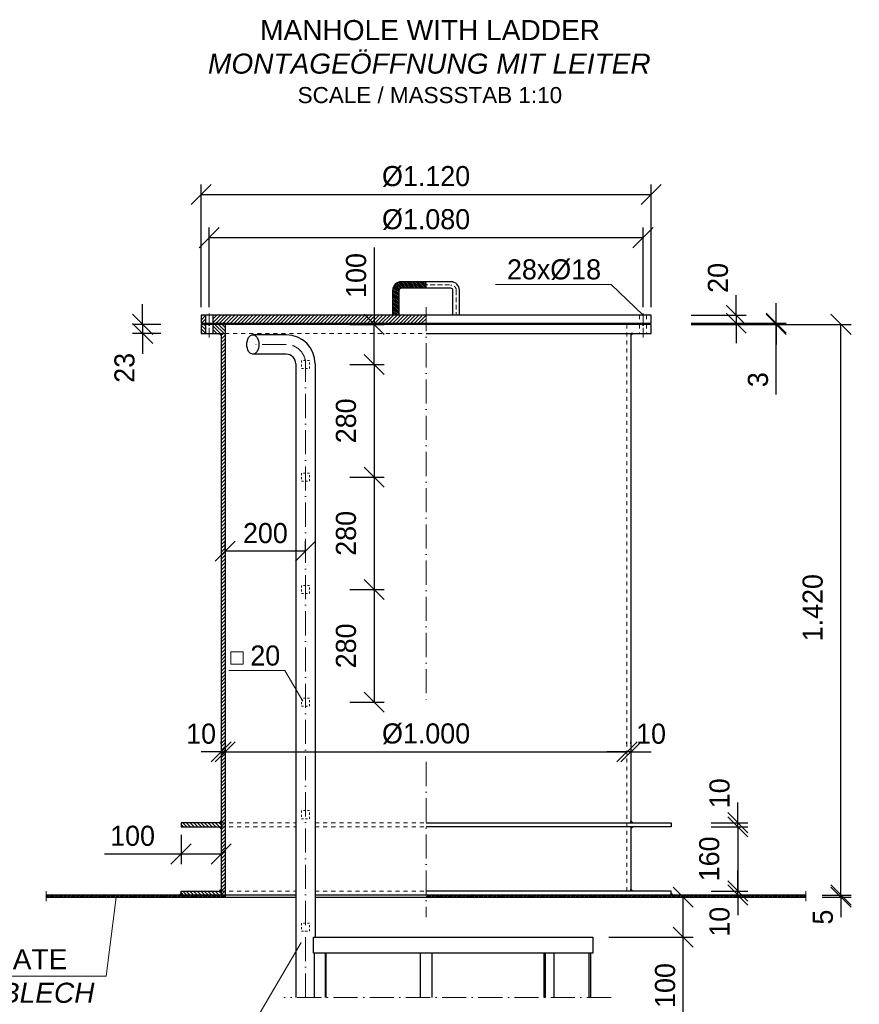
# Model space of a CAD drawing. Header units: millimetres. Extents: x -3395 to 5934498, y -177084 to 63013.
# Tile 7 of 256: x 80386 to 82476, y -174477 to -172027. Entities that reach past the tile are written whole.
import ezdxf

# ---------------------------------------------------------------- set-up
doc = ezdxf.new("R2010")
doc.units = ezdxf.units.MM
doc.linetypes.add('ACAD_ISO10W100', pattern=[18, 12, -3, 0, -3])
doc.linetypes.add('JIS_02_1.0', pattern=[2, 1, -1])
doc.layers.add('Bemaßung', color=7, linetype='Continuous', lineweight=9)
doc.layers.add('Beschriftung', color=7, linetype='Continuous', lineweight=9)
doc.styles.add('LBB3.5M1000', font='isocp.shx', dxfattribs={"height": 3.5})
doc.dimstyles.new('DIN', dxfattribs={"dimtxt": 2.5, "dimasz": 2.5, "dimexe": 1.25, "dimexo": 0.625, "dimtad": 1, "dimtih": 1, "dimdec": 4, "dimdsep": 46, "dimlunit": 6, "dimtxsty": 'Standard', "dimcen": 2.5, "dimadec": 0, "dimazin": 0, "dimtfac": 1, "dimtdec": 4, "dimtmove": 0, "dimatfit": 3, "dimfxl": 0, "dimtvp": 1, "dimtolj": 1, "dimtzin": 0, "dimarcsym": 0})

# ---------------------------------------------------------------- blocks, each defined once
blk = doc.blocks.new('_Oblique')
at = {"color": 0, "linetype": 'ByBlock', "lineweight": -2}
blk.add_line((-0.5, -0.5), (0.5, 0.5), dxfattribs=at)
blk = doc.blocks.new('*D493')
at = {"layer": 'Bemaßung', "color": 0, "lineweight": -2, "transparency": 16777216}
for p, q in [((80897.6, -173829.4), (80897.6, -173824.4)), ((81897.6, -173829.4), (81897.6, -173824.4)), ((80897.6, -173849.4), (81897.6, -173849.4))]:
    blk.add_line(p, q, dxfattribs=at)
at = {"layer": 'DEFPOINTS', "color": 0, "transparency": 16777216}
for p in [(80897.6, -173849.4), (81897.6, -173849.4), (81897.6, -173849.4)]:
    blk.add_point(p, dxfattribs=at)
at = {"layer": 'Bemaßung', "color": 0, "lineweight": -2, "transparency": 16777216, "xscale": 50, "yscale": 50, "zscale": 50, "rotation": 180}
blk.add_blockref('_Oblique', (80897.6, -173849.4), dxfattribs=at)
at = {"layer": 'Bemaßung', "color": 0, "lineweight": -2, "transparency": 16777216, "xscale": 50, "yscale": 50, "zscale": 50}
blk.add_blockref('_Oblique', (81897.6, -173849.4), dxfattribs=at)
at = {"layer": 'Bemaßung', "color": 0, "transparency": 16777216, "insert": (81397.6, -173804.4), "char_height": 50, "attachment_point": 5}
blk.add_mtext('\\A1;%%C1.000', dxfattribs=at)
blk = doc.blocks.new('*D485')
at = {"layer": 'Bemaßung', "color": 0, "lineweight": -2, "transparency": 16777216}
for p, q in [((80887.6, -173829.4), (80887.6, -173824.4)), ((80897.6, -173829.4), (80897.6, -173824.4)), ((80887.6, -173849.4), (80837.6, -173849.4)), ((80887.6, -173849.4), (80897.6, -173849.4)), ((80897.6, -173849.4), (80947.6, -173849.4))]:
    blk.add_line(p, q, dxfattribs=at)
at = {"layer": 'DEFPOINTS', "color": 0, "transparency": 16777216}
for p in [(80887.6, -173849.4), (80897.6, -173849.4), (80897.6, -173849.4)]:
    blk.add_point(p, dxfattribs=at)
at = {"layer": 'Bemaßung', "color": 0, "lineweight": -2, "transparency": 16777216, "xscale": 50, "yscale": 50, "zscale": 50}
blk.add_blockref('_Oblique', (80887.6, -173849.4), dxfattribs=at)
at = {"layer": 'Bemaßung', "color": 0, "lineweight": -2, "transparency": 16777216, "xscale": 50, "yscale": 50, "zscale": 50, "rotation": 180}
blk.add_blockref('_Oblique', (80897.6, -173849.4), dxfattribs=at)
at = {"layer": 'Bemaßung', "color": 0, "transparency": 16777216, "insert": (80837.6, -173804.4), "char_height": 50, "attachment_point": 5}
blk.add_mtext('\\A1;10', dxfattribs=at)
blk = doc.blocks.new('*D486')
at = {"layer": 'Bemaßung', "color": 0, "lineweight": -2, "transparency": 16777216}
for p, q in [((80787.6, -174055.6), (80787.6, -174128.4)), ((80887.6, -174055.6), (80887.6, -174128.4)), ((80597, -174103.4), (80787.6, -174103.4)), ((80787.6, -174103.4), (80887.6, -174103.4))]:
    blk.add_line(p, q, dxfattribs=at)
at = {"layer": 'DEFPOINTS', "color": 0, "transparency": 16777216}
for p in [(80787.6, -174035.6), (80887.6, -174035.6), (80887.6, -174103.4)]:
    blk.add_point(p, dxfattribs=at)
at = {"layer": 'Bemaßung', "color": 0, "lineweight": -2, "transparency": 16777216, "xscale": 50, "yscale": 50, "zscale": 50, "rotation": 180}
blk.add_blockref('_Oblique', (80787.6, -174103.4), dxfattribs=at)
at = {"layer": 'Bemaßung', "color": 0, "lineweight": -2, "transparency": 16777216, "xscale": 50, "yscale": 50, "zscale": 50}
blk.add_blockref('_Oblique', (80887.6, -174103.4), dxfattribs=at)
at = {"layer": 'Bemaßung', "color": 0, "transparency": 16777216, "insert": (80667, -174058.4), "char_height": 50, "attachment_point": 5}
blk.add_mtext('\\A1;100', dxfattribs=at)
blk = doc.blocks.new('*D487')
at = {"layer": 'Bemaßung', "color": 0, "lineweight": -2, "transparency": 16777216}
for p, q in [((82173.3, -174195.6), (82173.3, -174145.6)), ((82107.6, -174195.6), (82198.3, -174195.6)), ((82173.3, -174205.6), (82173.3, -174195.6)), ((82107.6, -174205.6), (82198.3, -174205.6)), ((82173.3, -174205.6), (82173.3, -174255.6))]:
    blk.add_line(p, q, dxfattribs=at)
at = {"layer": 'DEFPOINTS', "color": 0, "transparency": 16777216}
for p in [(82007.6, -174195.6), (82173.3, -174195.6), (82007.6, -174205.6)]:
    blk.add_point(p, dxfattribs=at)
at = {"layer": 'Bemaßung', "color": 0, "lineweight": -2, "transparency": 16777216, "xscale": 50, "yscale": 50, "zscale": 50}
for p, rotation in [((82173.3, -174195.6), 270), ((82173.3, -174205.6), 90)]:
    blk.add_blockref('_Oblique', p, dxfattribs=dict(at, rotation=rotation))
at = {"layer": 'Bemaßung', "color": 0, "transparency": 16777216, "insert": (82128.3, -174272.1), "char_height": 50, "attachment_point": 5, "rotation": 90}
blk.add_mtext('\\A1;10', dxfattribs=at)
blk = doc.blocks.new('*D488')
at = {"layer": 'Bemaßung', "color": 0, "lineweight": -2, "transparency": 16777216}
for p, q in [((82107.6, -174035.6), (82198.3, -174035.6)), ((82173.3, -174035.6), (82173.3, -174195.6)), ((82107.6, -174195.6), (82198.3, -174195.6))]:
    blk.add_line(p, q, dxfattribs=at)
at = {"layer": 'DEFPOINTS', "color": 0, "transparency": 16777216}
for p in [(82007.6, -174035.6), (82007.6, -174195.6), (82173.3, -174195.6)]:
    blk.add_point(p, dxfattribs=at)
at = {"layer": 'Bemaßung', "color": 0, "lineweight": -2, "transparency": 16777216, "xscale": 50, "yscale": 50, "zscale": 50}
for p, rotation in [((82173.3, -174035.6), 90), ((82173.3, -174195.6), 270)]:
    blk.add_blockref('_Oblique', p, dxfattribs=dict(at, rotation=rotation))
at = {"layer": 'Bemaßung', "color": 0, "transparency": 16777216, "insert": (82102.6, -174115.6), "char_height": 50, "attachment_point": 5, "rotation": 90}
blk.add_mtext('\\A1;160', dxfattribs=at)
blk = doc.blocks.new('*D489')
at = {"layer": 'Bemaßung', "color": 0, "lineweight": -2, "transparency": 16777216}
for p, q in [((82173.3, -174025.6), (82173.3, -173975.6)), ((82107.6, -174025.6), (82198.3, -174025.6)), ((82173.3, -174035.6), (82173.3, -174025.6)), ((82107.6, -174035.6), (82198.3, -174035.6)), ((82173.3, -174035.6), (82173.3, -174085.6))]:
    blk.add_line(p, q, dxfattribs=at)
at = {"layer": 'DEFPOINTS', "color": 0, "transparency": 16777216}
for p in [(82007.6, -174025.6), (82173.3, -174025.6), (82007.6, -174035.6)]:
    blk.add_point(p, dxfattribs=at)
at = {"layer": 'Bemaßung', "color": 0, "lineweight": -2, "transparency": 16777216, "xscale": 50, "yscale": 50, "zscale": 50}
for p, rotation in [((82173.3, -174025.6), 270), ((82173.3, -174035.6), 90)]:
    blk.add_blockref('_Oblique', p, dxfattribs=dict(at, rotation=rotation))
at = {"layer": 'Bemaßung', "color": 0, "transparency": 16777216, "insert": (82128.3, -173952.4), "char_height": 50, "attachment_point": 5, "rotation": 90}
blk.add_mtext('\\A1;10', dxfattribs=at)
blk = doc.blocks.new('*D490')
at = {"layer": 'Bemaßung', "color": 0, "lineweight": -2, "transparency": 16777216}
for p, q in [((82430.3, -174205.6), (82430.3, -174155.6)), ((82383.2, -174205.6), (82455.3, -174205.6)), ((82383.2, -174210.6), (82455.3, -174210.6)), ((82430.3, -174210.6), (82430.3, -174205.6)), ((82430.3, -174210.6), (82430.3, -174260.6))]:
    blk.add_line(p, q, dxfattribs=at)
at = {"layer": 'DEFPOINTS', "color": 0, "transparency": 16777216}
for p in [(82343.2, -174205.6), (82343.2, -174210.6), (82430.3, -174205.6)]:
    blk.add_point(p, dxfattribs=at)
at = {"layer": 'Bemaßung', "color": 0, "lineweight": -2, "transparency": 16777216, "xscale": 50, "yscale": 50, "zscale": 50}
for p, rotation in [((82430.3, -174205.6), 270), ((82430.3, -174210.6), 90)]:
    blk.add_blockref('_Oblique', p, dxfattribs=dict(at, rotation=rotation))
at = {"layer": 'Bemaßung', "color": 0, "transparency": 16777216, "insert": (82385.3, -174260.6), "char_height": 50, "attachment_point": 5, "rotation": 90}
blk.add_mtext('\\A1;5', dxfattribs=at)
blk = doc.blocks.new('*D491')
at = {"layer": 'Bemaßung', "color": 0, "lineweight": -2, "transparency": 16777216}
for p, q in [((82057.6, -172785.6), (82455.3, -172785.6)), ((82430.3, -174205.6), (82430.3, -172785.6)), ((82443.2, -174205.6), (82455.3, -174205.6))]:
    blk.add_line(p, q, dxfattribs=at)
at = {"layer": 'DEFPOINTS', "color": 0, "transparency": 16777216}
for p in [(81957.6, -172785.6), (82430.3, -172785.6), (82343.2, -174205.6)]:
    blk.add_point(p, dxfattribs=at)
at = {"layer": 'Bemaßung', "color": 0, "lineweight": -2, "transparency": 16777216, "xscale": 50, "yscale": 50, "zscale": 50}
for p, rotation in [((82430.3, -172785.6), 90), ((82430.3, -174205.6), 270)]:
    blk.add_blockref('_Oblique', p, dxfattribs=dict(at, rotation=rotation))
at = {"layer": 'Bemaßung', "color": 0, "transparency": 16777216, "insert": (82360.1, -173490.6), "char_height": 50, "attachment_point": 5, "rotation": 90}
blk.add_mtext('\\A1;1.420', dxfattribs=at)
blk = doc.blocks.new('*D492')
at = {"layer": 'Bemaßung', "color": 0, "lineweight": -2, "transparency": 16777216}
for p, q in [((82169.3, -172762.6), (82169.3, -172712.6)), ((82057.6, -172762.6), (82194.3, -172762.6)), ((82169.3, -172762.6), (82169.3, -172782.6)), ((82057.6, -172782.6), (82194.3, -172782.6)), ((82169.3, -172782.6), (82169.3, -172832.6))]:
    blk.add_line(p, q, dxfattribs=at)
at = {"layer": 'DEFPOINTS', "color": 0, "transparency": 16777216}
for p in [(81957.6, -172762.6), (81957.6, -172782.6), (82169.3, -172782.6)]:
    blk.add_point(p, dxfattribs=at)
at = {"layer": 'Bemaßung', "color": 0, "lineweight": -2, "transparency": 16777216, "xscale": 50, "yscale": 50, "zscale": 50}
for p, rotation in [((82169.3, -172762.6), 270), ((82169.3, -172782.6), 90)]:
    blk.add_blockref('_Oblique', p, dxfattribs=dict(at, rotation=rotation))
at = {"layer": 'Bemaßung', "color": 0, "transparency": 16777216, "insert": (82124.3, -172670), "char_height": 50, "attachment_point": 5, "rotation": 90}
blk.add_mtext('\\A1;20', dxfattribs=at)
blk = doc.blocks.new('*D484')
at = {"layer": 'Bemaßung', "color": 0, "lineweight": -2, "transparency": 16777216}
for p, q in [((80692.1, -172785.6), (80692.1, -172735.6)), ((80737.6, -172785.6), (80667.1, -172785.6)), ((80692.1, -172785.6), (80692.1, -172808.6)), ((80737.6, -172808.6), (80667.1, -172808.6)), ((80692.1, -172808.6), (80692.1, -172858.6))]:
    blk.add_line(p, q, dxfattribs=at)
at = {"layer": 'DEFPOINTS', "color": 0, "transparency": 16777216}
for p in [(80837.6, -172785.6), (80692.1, -172808.6), (80837.6, -172808.6)]:
    blk.add_point(p, dxfattribs=at)
at = {"layer": 'Bemaßung', "color": 0, "lineweight": -2, "transparency": 16777216, "xscale": 50, "yscale": 50, "zscale": 50}
for p, rotation in [((80692.1, -172785.6), 270), ((80692.1, -172808.6), 90)]:
    blk.add_blockref('_Oblique', p, dxfattribs=dict(at, rotation=rotation))
at = {"layer": 'Bemaßung', "color": 0, "transparency": 16777216, "insert": (80647.1, -172893.8), "char_height": 50, "attachment_point": 5, "rotation": 90}
blk.add_mtext('\\A1;23', dxfattribs=at)
blk = doc.blocks.new('*D494')
at = {"layer": 'Bemaßung', "color": 0, "lineweight": -2, "transparency": 16777216}
for p, q in [((80857.6, -172742.6), (80857.6, -172544.8)), ((81937.6, -172742.6), (81937.6, -172544.8)), ((80857.6, -172569.8), (81937.6, -172569.8))]:
    blk.add_line(p, q, dxfattribs=at)
at = {"layer": 'DEFPOINTS', "color": 0, "transparency": 16777216}
for p in [(81937.6, -172569.8), (80857.6, -172762.6), (81937.6, -172762.6)]:
    blk.add_point(p, dxfattribs=at)
at = {"layer": 'Bemaßung', "color": 0, "lineweight": -2, "transparency": 16777216, "xscale": 50, "yscale": 50, "zscale": 50, "rotation": 180}
blk.add_blockref('_Oblique', (80857.6, -172569.8), dxfattribs=at)
at = {"layer": 'Bemaßung', "color": 0, "lineweight": -2, "transparency": 16777216, "xscale": 50, "yscale": 50, "zscale": 50}
blk.add_blockref('_Oblique', (81937.6, -172569.8), dxfattribs=at)
at = {"layer": 'Bemaßung', "color": 0, "transparency": 16777216, "insert": (81397.6, -172524.8), "char_height": 50, "attachment_point": 5}
blk.add_mtext('\\A1;%%c1.080', dxfattribs=at)
blk = doc.blocks.new('*D495')
at = {"layer": 'Bemaßung', "color": 0, "lineweight": -2, "transparency": 16777216}
for p, q in [((80837.6, -172742.6), (80837.6, -172437.5)), ((81957.6, -172742.6), (81957.6, -172437.5)), ((80837.6, -172462.5), (81957.6, -172462.5))]:
    blk.add_line(p, q, dxfattribs=at)
at = {"layer": 'DEFPOINTS', "color": 0, "transparency": 16777216}
for p in [(81957.6, -172462.5), (80837.6, -172762.6), (81957.6, -172762.6)]:
    blk.add_point(p, dxfattribs=at)
at = {"layer": 'Bemaßung', "color": 0, "lineweight": -2, "transparency": 16777216, "xscale": 50, "yscale": 50, "zscale": 50, "rotation": 180}
blk.add_blockref('_Oblique', (80837.6, -172462.5), dxfattribs=at)
at = {"layer": 'Bemaßung', "color": 0, "lineweight": -2, "transparency": 16777216, "xscale": 50, "yscale": 50, "zscale": 50}
blk.add_blockref('_Oblique', (81957.6, -172462.5), dxfattribs=at)
at = {"layer": 'Bemaßung', "color": 0, "transparency": 16777216, "insert": (81397.6, -172417.5), "char_height": 50, "attachment_point": 5}
blk.add_mtext('\\A1;%%C1.120', dxfattribs=at)
blk = doc.blocks.new('*D496')
at = {"layer": 'Bemaßung', "color": 0, "lineweight": -2, "transparency": 16777216}
for p, q in [((81268.6, -172593.9), (81268.6, -172785.6)), ((81207.6, -172785.6), (81293.6, -172785.6)), ((81268.6, -172885.6), (81268.6, -172785.6)), ((81207.6, -172885.6), (81293.6, -172885.6))]:
    blk.add_line(p, q, dxfattribs=at)
at = {"layer": 'DEFPOINTS', "color": 0, "transparency": 16777216}
for p in [(81107.6, -172785.6), (81268.6, -172785.6), (81107.6, -172885.6)]:
    blk.add_point(p, dxfattribs=at)
at = {"layer": 'Bemaßung', "color": 0, "lineweight": -2, "transparency": 16777216, "xscale": 50, "yscale": 50, "zscale": 50}
for p, rotation in [((81268.6, -172785.6), 90), ((81268.6, -172885.6), 270)]:
    blk.add_blockref('_Oblique', p, dxfattribs=dict(at, rotation=rotation))
at = {"layer": 'Bemaßung', "color": 0, "transparency": 16777216, "insert": (81223.6, -172663.9), "char_height": 50, "attachment_point": 5, "rotation": 90}
blk.add_mtext('\\A1;100', dxfattribs=at)
blk = doc.blocks.new('*D497')
at = {"layer": 'Bemaßung', "color": 0, "lineweight": -2, "transparency": 16777216}
for p, q in [((81207.6, -172885.6), (81293.6, -172885.6)), ((81268.6, -172885.6), (81268.6, -173165.6)), ((81207.6, -173165.6), (81293.6, -173165.6))]:
    blk.add_line(p, q, dxfattribs=at)
at = {"layer": 'DEFPOINTS', "color": 0, "transparency": 16777216}
for p in [(81107.6, -172885.6), (81107.6, -173165.6), (81268.6, -173165.6)]:
    blk.add_point(p, dxfattribs=at)
at = {"layer": 'Bemaßung', "color": 0, "lineweight": -2, "transparency": 16777216, "xscale": 50, "yscale": 50, "zscale": 50}
for p, rotation in [((81268.6, -172885.6), 90), ((81268.6, -173165.6), 270)]:
    blk.add_blockref('_Oblique', p, dxfattribs=dict(at, rotation=rotation))
at = {"layer": 'Bemaßung', "color": 0, "transparency": 16777216, "insert": (81198.4, -173025.6), "char_height": 50, "attachment_point": 5, "rotation": 90}
blk.add_mtext('\\A1;280', dxfattribs=at)
blk = doc.blocks.new('*D498')
at = {"layer": 'Bemaßung', "color": 0, "lineweight": -2, "transparency": 16777216}
for p, q in [((81207.6, -173165.6), (81293.6, -173165.6)), ((81268.6, -173165.6), (81268.6, -173445.6)), ((81207.6, -173445.6), (81293.6, -173445.6))]:
    blk.add_line(p, q, dxfattribs=at)
at = {"layer": 'DEFPOINTS', "color": 0, "transparency": 16777216}
for p in [(81107.6, -173165.6), (81107.6, -173445.6), (81268.6, -173445.6)]:
    blk.add_point(p, dxfattribs=at)
at = {"layer": 'Bemaßung', "color": 0, "lineweight": -2, "transparency": 16777216, "xscale": 50, "yscale": 50, "zscale": 50}
for p, rotation in [((81268.6, -173165.6), 90), ((81268.6, -173445.6), 270)]:
    blk.add_blockref('_Oblique', p, dxfattribs=dict(at, rotation=rotation))
at = {"layer": 'Bemaßung', "color": 0, "transparency": 16777216, "insert": (81198.4, -173305.6), "char_height": 50, "attachment_point": 5, "rotation": 90}
blk.add_mtext('\\A1;280', dxfattribs=at)
blk = doc.blocks.new('*D499')
at = {"layer": 'Bemaßung', "color": 0, "lineweight": -2, "transparency": 16777216}
for p, q in [((81207.6, -173445.6), (81293.6, -173445.6)), ((81268.6, -173445.6), (81268.6, -173725.6)), ((81207.6, -173725.6), (81293.6, -173725.6))]:
    blk.add_line(p, q, dxfattribs=at)
at = {"layer": 'DEFPOINTS', "color": 0, "transparency": 16777216}
for p in [(81107.6, -173445.6), (81107.6, -173725.6), (81268.6, -173725.6)]:
    blk.add_point(p, dxfattribs=at)
at = {"layer": 'Bemaßung', "color": 0, "lineweight": -2, "transparency": 16777216, "xscale": 50, "yscale": 50, "zscale": 50}
for p, rotation in [((81268.6, -173445.6), 90), ((81268.6, -173725.6), 270)]:
    blk.add_blockref('_Oblique', p, dxfattribs=dict(at, rotation=rotation))
at = {"layer": 'Bemaßung', "color": 0, "transparency": 16777216, "insert": (81198.4, -173585.6), "char_height": 50, "attachment_point": 5, "rotation": 90}
blk.add_mtext('\\A1;280', dxfattribs=at)
blk = doc.blocks.new('*D500')
at = {"layer": 'Bemaßung', "color": 0, "lineweight": -2, "transparency": 16777216}
for p, q in [((80897.6, -173350.2), (80897.6, -173325.2)), ((81097.6, -173350.2), (81097.6, -173325.2)), ((81097.6, -173350.2), (80897.6, -173350.2))]:
    blk.add_line(p, q, dxfattribs=at)
at = {"layer": 'DEFPOINTS', "color": 0, "transparency": 16777216}
for p in [(80897.6, -173350.2), (80897.6, -173350.2), (81097.6, -173350.2)]:
    blk.add_point(p, dxfattribs=at)
at = {"layer": 'Bemaßung', "color": 0, "lineweight": -2, "transparency": 16777216, "xscale": 50, "yscale": 50, "zscale": 50, "rotation": 180}
blk.add_blockref('_Oblique', (80897.6, -173350.2), dxfattribs=at)
at = {"layer": 'Bemaßung', "color": 0, "lineweight": -2, "transparency": 16777216, "xscale": 50, "yscale": 50, "zscale": 50}
blk.add_blockref('_Oblique', (81097.6, -173350.2), dxfattribs=at)
at = {"layer": 'Bemaßung', "color": 0, "transparency": 16777216, "insert": (80997.6, -173305.2), "char_height": 50, "attachment_point": 5}
blk.add_mtext('\\A1;200', dxfattribs=at)
blk = doc.blocks.new('*D546')
at = {"layer": 'Bemaßung', "color": 0, "lineweight": -2, "transparency": 16777216}
for p, q in [((81852.9, -174210.6), (82062.7, -174210.6)), ((82037.7, -174310.6), (82037.7, -174210.6)), ((81852.9, -174310.6), (82062.7, -174310.6)), ((82037.7, -174500.7), (82037.7, -174310.6))]:
    blk.add_line(p, q, dxfattribs=at)
at = {"layer": 'DEFPOINTS', "color": 0, "transparency": 16777216}
for p in [(81812.9, -174210.6), (82037.7, -174210.6), (81812.9, -174310.6)]:
    blk.add_point(p, dxfattribs=at)
at = {"layer": 'Bemaßung', "color": 0, "lineweight": -2, "transparency": 16777216, "xscale": 50, "yscale": 50, "zscale": 50}
for p, rotation in [((82037.7, -174210.6), 90), ((82037.7, -174310.6), 270)]:
    blk.add_blockref('_Oblique', p, dxfattribs=dict(at, rotation=rotation))
at = {"layer": 'Bemaßung', "color": 0, "transparency": 16777216, "insert": (81992.7, -174430.7), "char_height": 50, "attachment_point": 5, "rotation": 90}
blk.add_mtext('\\A1;100', dxfattribs=at)
blk = doc.blocks.new('*D553')
at = {"layer": 'Bemaßung', "color": 0, "lineweight": -2, "transparency": 16777216}
for p, q in [((82269, -172782.6), (82269, -172732.6)), ((82057.6, -172782.6), (82294, -172782.6)), ((82057.6, -172785.6), (82294, -172785.6)), ((82269, -172785.6), (82269, -172782.6)), ((82269, -172785.6), (82269, -172782.6)), ((82269, -172785.6), (82269, -172835.6)), ((82269, -172959.9), (82269, -172785.6))]:
    blk.add_line(p, q, dxfattribs=at)
at = {"layer": 'DEFPOINTS', "color": 0, "transparency": 16777216}
for p in [(81957.6, -172782.6), (81957.6, -172785.6), (82269, -172782.6)]:
    blk.add_point(p, dxfattribs=at)
at = {"layer": 'Bemaßung', "color": 0, "lineweight": -2, "transparency": 16777216, "xscale": 50, "yscale": 50, "zscale": 50}
for p, rotation in [((82269, -172782.6), 270), ((82269, -172785.6), 90)]:
    blk.add_blockref('_Oblique', p, dxfattribs=dict(at, rotation=rotation))
at = {"layer": 'Bemaßung', "color": 0, "transparency": 16777216, "insert": (82224, -172923.2), "char_height": 50, "attachment_point": 5, "rotation": 90}
blk.add_mtext('\\A1;3', dxfattribs=at)
blk = doc.blocks.new('*D556')
at = {"layer": 'Bemaßung', "color": 0, "lineweight": -2, "transparency": 16777216}
for p, q in [((81897.6, -173829.4), (81897.6, -173824.4)), ((81907.6, -173829.4), (81907.6, -173824.4)), ((81897.6, -173849.4), (81847.6, -173849.4)), ((81907.6, -173849.4), (81897.6, -173849.4)), ((81907.6, -173849.4), (81957.6, -173849.4))]:
    blk.add_line(p, q, dxfattribs=at)
at = {"layer": 'DEFPOINTS', "color": 0, "transparency": 16777216}
for p in [(81897.6, -173849.4), (81897.6, -173849.4), (81907.6, -173849.4)]:
    blk.add_point(p, dxfattribs=at)
at = {"layer": 'Bemaßung', "color": 0, "lineweight": -2, "transparency": 16777216, "xscale": 50, "yscale": 50, "zscale": 50}
blk.add_blockref('_Oblique', (81897.6, -173849.4), dxfattribs=at)
at = {"layer": 'Bemaßung', "color": 0, "lineweight": -2, "transparency": 16777216, "xscale": 50, "yscale": 50, "zscale": 50, "rotation": 180}
blk.add_blockref('_Oblique', (81907.6, -173849.4), dxfattribs=at)
at = {"layer": 'Bemaßung', "color": 0, "transparency": 16777216, "insert": (81957.6, -173804.4), "char_height": 50, "attachment_point": 5}
blk.add_mtext('\\A1;10', dxfattribs=at)

msp = doc.modelspace()

# ---------------------------------------------------------------- hatches: boundary and pattern name
at = {"lineweight": 5}
h = msp.add_hatch(dxfattribs=at)
h.set_pattern_fill('ANSI31', color=0, angle=90)
h.set_pattern_definition([(135, (0, -10), (-2.24506403, -2.24506403), [])])
h.paths.add_polyline_path([(81330.58274, -172700.60527, -0.4142135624), (81335.58274, -172695.60527), (81397.58274, -172695.60527), (81397.58274, -172687.60527), (81335.58274, -172687.60527, 0.4142135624), (81322.58274, -172700.60527), (81322.58274, -172762.60527), (81330.58274, -172762.60527)], flags=17)
h.paths.add_polyline_path([(81322.58274, -172700.60527, -0.4142135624), (81335.58274, -172687.60527), (81397.58274, -172687.60527), (81397.58274, -172679.60527), (81335.58274, -172679.60527, 0.4142135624), (81314.58274, -172700.60527), (81314.58274, -172762.60527), (81322.58274, -172762.60527)])
h = msp.add_hatch(color=256)
h.dxf.hatch_style = 1
h.paths.add_polyline_path([(80882.58274, -172808.60527), (80887.58274, -172808.60527), (80887.58274, -172813.60527)])
h = msp.add_hatch()
h.set_pattern_fill('ANSI31', color=256, scale=2)
h.set_pattern_definition([(45, (2253.8034, 0), (-4.49012806, 4.49012806), [])])
h.paths.add_polyline_path([(80897.58274, -172808.60527), (80887.58274, -172808.60527), (80887.58274, -174025.60527), (80897.58274, -174025.60527)])
h.paths.add_polyline_path([(80897.58274, -174035.60527), (80887.58274, -174035.60527), (80887.58274, -174195.60527), (80897.58274, -174195.60527)])
h.paths.add_polyline_path([(80897.58274, -174195.60527), (80887.58274, -174195.60527), (80887.58274, -174205.60527), (80897.58274, -174205.60527)])
h.paths.add_polyline_path([(80897.58274, -174025.60527), (80887.58274, -174025.60527), (80887.58274, -174035.60527), (80897.58274, -174035.60527)])
h = msp.add_hatch(color=256)
h.dxf.hatch_style = 1
h.paths.add_polyline_path([(81912.58274, -172808.60527), (81907.58274, -172808.60527), (81907.58274, -172813.60527)])
h = msp.add_hatch()
h.set_pattern_fill('ANSI31', color=0, scale=2, angle=90)
h.set_pattern_definition([(135, (2253.8034, 0), (-4.49012806, -4.49012806), [])])
h.paths.add_polyline_path([(80887.58274, -174025.60527), (80787.58274, -174025.60527), (80787.58274, -174035.60527), (80887.58274, -174035.60527)])
h.paths.add_polyline_path([(80887.58274, -174195.60527), (80787.58274, -174195.60527), (80787.58274, -174205.60527), (80887.58274, -174205.60527)])
h = msp.add_hatch(color=256)
h.dxf.hatch_style = 1
h.paths.add_polyline_path([(80882.58274, -174025.60527), (80887.58274, -174025.60527), (80887.58274, -174020.60527)])
h = msp.add_hatch(color=256)
h.dxf.hatch_style = 1
h.paths.add_polyline_path([(81912.58274, -174025.60527), (81907.58274, -174025.60527), (81907.58274, -174020.60527)])
h = msp.add_hatch(color=256)
h.dxf.hatch_style = 1
h.paths.add_polyline_path([(80882.58274, -174035.60527), (80887.58274, -174035.60527), (80887.58274, -174040.60527)])
h = msp.add_hatch(color=256)
h.dxf.hatch_style = 1
h.paths.add_polyline_path([(81912.58274, -174035.60527), (81907.58274, -174035.60527), (81907.58274, -174040.60527)])
h = msp.add_hatch(color=256)
h.dxf.hatch_style = 1
h.paths.add_polyline_path([(80882.58274, -174195.60527), (80887.58274, -174195.60527), (80887.58274, -174190.60527)])
h = msp.add_hatch(color=256)
h.dxf.hatch_style = 1
h.paths.add_polyline_path([(81912.58274, -174195.60527), (81907.58274, -174195.60527), (81907.58274, -174190.60527)])
h = msp.add_hatch()
h.set_pattern_fill('ANSI31', color=256)
h.set_pattern_definition([(45, (406.9776, -4589.0952), (-2.24506403, 2.24506403), [])])
h.paths.add_polyline_path([(81528.48274, -174205.60527), (81397.58274, -174205.60527), (81397.58274, -174210.60527), (81528.48274, -174210.60527)])
h.paths.add_polyline_path([(82343.17395, -174205.60527), (81528.48274, -174205.60527), (81528.48274, -174210.60527), (82343.17395, -174210.60527)])
h.paths.add_polyline_path([(80897.58274, -174210.60527), (80897.58274, -174205.60527), (80451.99152, -174205.60527), (80451.99152, -174210.60527)])
h = msp.add_hatch(color=256)
h.dxf.hatch_style = 1
h.paths.add_polyline_path([(80782.58274, -174205.60527), (80787.58274, -174205.60527), (80787.58274, -174200.60527)])
h = msp.add_hatch(color=256)
h.dxf.hatch_style = 1
h.paths.add_polyline_path([(82012.58274, -174205.60527), (82007.58274, -174205.60527), (82007.58274, -174200.60527)])
at = {"layer": 'Bemaßung'}
h = msp.add_hatch(dxfattribs=at)
h.set_pattern_fill('ANSI31', color=0, scale=2)
h.set_pattern_definition([(45, (0, -10), (-4.49012806, 4.49012806), [])])
h.paths.add_polyline_path([(80848.58274, -172762.60527), (80837.58274, -172762.60527), (80837.58274, -172782.60527), (80848.58274, -172782.60527)])
h.paths.add_polyline_path([(81397.58274, -172762.60527), (80866.58274, -172762.60527), (80866.58274, -172782.60527), (81397.58274, -172782.60527)])
h = msp.add_hatch(dxfattribs=at)
h.set_pattern_fill('ANSI31', color=0, scale=2, angle=90)
h.set_pattern_definition([(135, (0, -10), (-4.49012806, -4.49012806), [])])
h.paths.add_polyline_path([(80897.58274, -172785.60527), (80866.58274, -172785.60527), (80866.58274, -172808.60527), (80897.58274, -172808.60527)])
h.paths.add_polyline_path([(80848.58274, -172785.60527), (80837.58274, -172785.60527), (80837.58274, -172808.60527), (80848.58274, -172808.60527)])

# ---------------------------------------------------------------- linework, layer by layer
for p, q in [((81314.58274, -172762.60527), (81314.58274, -172700.60527)), ((81330.58274, -172762.60527), (81330.58274, -172700.60527)), ((81459.58274, -172679.60527), (81335.58274, -172679.60527)), ((81459.58274, -172695.60527), (81335.58274, -172695.60527)), ((81464.58274, -172762.60527), (81464.58274, -172700.60527)), ((81480.58274, -172762.60527), (81480.58274, -172700.60527)), ((80848.58274, -172762.60527), (80848.58274, -172782.60527)), ((80866.58274, -172762.60527), (80866.58274, -172782.60527)), ((80848.58274, -172785.60527), (80848.58274, -172808.60527)), ((80866.58274, -172785.60527), (80866.58274, -172808.60527)), ((80897.58274, -172785.60527), (80897.58274, -174210.60527)), ((80887.58274, -172808.60527), (80887.58274, -174205.6062)), ((81049.28274, -172811.45527), (80966.48942, -172811.45527)), ((81907.58274, -172808.60527), (81907.58274, -174025.60527)), ((81049.28274, -172859.75527), (80966.48942, -172859.75527)), ((81073.43274, -172883.90527), (81073.43274, -174460.43734)), ((81121.73274, -172883.90527), (81121.73274, -174310.60527)), ((81907.58274, -174035.60527), (81907.58274, -174195.60527)), ((81073.43274, -174205.60527), (80451.99152, -174205.60527)), ((80451.99152, -174210.60527), (81073.43274, -174210.60527)), ((82343.17395, -174205.60527), (81121.73274, -174205.60527)), ((81121.73274, -174210.60527), (82343.17395, -174210.60527)), ((81119.66796, -174460.43734), (81119.66796, -174350.60527)), ((81147.10301, -174460.43734), (81147.10301, -174350.60527)), ((81149.12592, -174460.43734), (81149.12592, -174350.60527)), ((81691.25401, -174460.43734), (81691.25401, -174350.60527)), ((81694.78955, -174460.43734), (81694.78955, -174350.60527)), ((81716.00275, -174460.43734), (81716.00275, -174350.60527))]:
    msp.add_line(p, q)
at = {"linetype": 'ACAD_ISO10W100', "lineweight": 18}
msp.add_line((81397.58274, -172695.60527), (81397.58274, -172679.60527), dxfattribs=at)
at = {"linetype": 'ACAD_ISO10W100', "lineweight": 18, "ltscale": 5}
for p, q in [((81397.58274, -172742.60527), (81397.58274, -173732.50874)), ((81049.28274, -172835.60527), (80966.48942, -172835.60527)), ((81097.58274, -174460.43734), (81097.58274, -172873.90527)), ((81397.58274, -173874.36291), (81397.58274, -174260.60527)), ((80451.99152, -174195.60527), (80451.99152, -174220.60527)), ((82343.17395, -174195.60527), (82343.17395, -174220.60527)), ((81857.90878, -174460.43734), (81043.43274, -174460.43734))]:
    msp.add_line(p, q, dxfattribs=at)
at = {"linetype": 'ACAD_ISO10W100', "lineweight": 18, "ltscale": 2}
for p, q in [((80857.58274, -172818.60527), (80857.58274, -172752.60527)), ((81937.58274, -172818.60527), (81937.58274, -172752.60527))]:
    msp.add_line(p, q, dxfattribs=at)
at = {"linetype": 'JIS_02_1.0', "lineweight": 18, "ltscale": 10}
for p, q in [((81928.58274, -172762.60527), (81928.58274, -172782.60527)), ((81946.58274, -172762.60527), (81946.58274, -172782.60527)), ((81897.58274, -172785.60527), (81897.58274, -174210.60527)), ((81928.58274, -172785.60527), (81928.58274, -172808.60527)), ((81946.58274, -172785.60527), (81946.58274, -172808.60527)), ((80897.58274, -172808.60527), (81397.58274, -172808.60527)), ((80887.58274, -174025.60527), (81073.43274, -174025.60527)), ((81121.73274, -174025.60527), (81397.58274, -174025.60527)), ((80887.58274, -174035.60527), (81073.43274, -174035.60527)), ((81121.73274, -174035.60527), (81397.58274, -174035.60527)), ((80887.58274, -174195.60527), (81073.43274, -174195.60527)), ((81121.73274, -174195.60527), (81397.58274, -174195.60527))]:
    msp.add_line(p, q, dxfattribs=at)
at = {"linetype": 'ACAD_ISO10W100', "lineweight": 18}
for points in [[(81322.58274, -172762.60527), (81322.58274, -172700.60527)], [(81335.58274, -172687.60527), (81459.58274, -172687.60527)], [(81472.58274, -172700.60527), (81472.58274, -172762.60527)]]:
    msp.add_lwpolyline(points, dxfattribs=at)
for points in [[(80837.58274, -172782.60527), (81957.58274, -172782.60527), (81957.58274, -172762.60527), (80837.58274, -172762.60527)], [(80882.58274, -172808.60527), (80887.58274, -172808.60527), (80887.58274, -172813.60527)], [(81912.58274, -172808.60527), (81907.58274, -172808.60527), (81907.58274, -172813.60527)], [(80882.58274, -174025.60527), (80887.58274, -174025.60527), (80887.58274, -174020.60527)], [(81912.58274, -174025.60527), (81907.58274, -174025.60527), (81907.58274, -174020.60527)], [(80882.58274, -174035.60527), (80887.58274, -174035.60527), (80887.58274, -174040.60527)], [(81912.58274, -174035.60527), (81907.58274, -174035.60527), (81907.58274, -174040.60527)], [(80882.58274, -174195.60527), (80887.58274, -174195.60527), (80887.58274, -174190.60527)], [(81912.58274, -174195.60527), (81907.58274, -174195.60527), (81907.58274, -174190.60527)], [(80782.58274, -174205.60527), (80787.58274, -174205.60527), (80787.58274, -174200.60527)], [(82012.58274, -174205.60527), (82007.58274, -174205.60527), (82007.58274, -174200.60527)], [(81117.16652, -174310.60527), (81812.90878, -174310.60527), (81812.90878, -174350.60527), (81117.16652, -174350.60527)]]:
    msp.add_lwpolyline(points, close=True)
for points in [[(81397.58274, -172808.60527), (81957.58274, -172808.60527), (81957.58274, -172785.60527), (80837.58274, -172785.60527), (80837.58274, -172808.60527), (80837.58274, -172808.60527)], [(80837.58274, -172808.60527), (80897.58274, -172808.60527)], [(80887.58274, -174025.60527), (80787.58274, -174025.60527), (80787.58274, -174035.60527), (80887.58274, -174035.60527)], [(81397.58274, -174025.60527), (82007.58274, -174025.60527), (82007.58274, -174035.60527), (81397.58274, -174035.60527)], [(80787.58274, -174205.60527), (80787.58274, -174195.60527), (80887.58274, -174195.60527)], [(82007.58274, -174205.60527), (82007.58274, -174195.60527), (81397.58274, -174195.60527)], [(81412.58274, -174460.43734), (81412.58274, -174350.60527), (81382.58274, -174350.60527), (81382.58274, -174460.43734)], [(81807.90878, -174460.43734), (81807.90878, -174350.60527), (81802.90878, -174350.60527), (81802.90878, -174460.43734)]]:
    msp.add_lwpolyline(points)
at = {"linetype": 'JIS_02_1.0', "lineweight": 9, "ltscale": 5}
for points in [[(81087.58274, -172895.60527), (81107.58274, -172895.60527), (81107.58274, -172875.60527), (81087.58274, -172875.60527)], [(81087.58274, -173175.60527), (81107.58274, -173175.60527), (81107.58274, -173155.60527), (81087.58274, -173155.60527)], [(81087.58274, -173455.60527), (81107.58274, -173455.60527), (81107.58274, -173435.60527), (81087.58274, -173435.60527)], [(81087.58274, -173735.60527), (81107.58274, -173735.60527), (81107.58274, -173715.60527), (81087.58274, -173715.60527)], [(81087.58274, -174015.60527), (81107.58274, -174015.60527), (81107.58274, -173995.60527), (81087.58274, -173995.60527)], [(81087.58274, -174295.60527), (81107.58274, -174295.60527), (81107.58274, -174275.60527), (81087.58274, -174275.60527)]]:
    msp.add_lwpolyline(points, close=True, dxfattribs=at)
for centre, radius, start, end in [((81335.58274, -172700.60527), 21, 90, 180), ((81335.58274, -172700.60527), 5, 90, 180), ((81459.58274, -172700.60527), 21, 0, 90), ((81459.58274, -172700.60527), 5, 0, 90), ((81049.28274, -172883.90527), 72.45, 0, 90), ((81049.28274, -172883.90527), 24.15, 0, 90)]:
    msp.add_arc(centre, radius, start, end)
at = {"linetype": 'ACAD_ISO10W100', "lineweight": 18}
for centre, start, end in [((81335.58274, -172700.60527), 90, 180), ((81459.58274, -172700.60527), 360, 90)]:
    msp.add_arc(centre, 13, start, end, dxfattribs=at)
at = {"linetype": 'ACAD_ISO10W100', "lineweight": 18, "ltscale": 5}
msp.add_arc((81049.28274, -172883.90527), 48.3, 0, 90, dxfattribs=at)
msp.add_ellipse((80966.48942, -172835.60527), major_axis=(0, -24.15), ratio=0.6207711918)
at = {"layer": 'Bemaßung'}
for p, q in [((81570.50225, -172686.14088), (81858.45938, -172686.14088)), ((81937.58274, -172762.60527), (81858.45938, -172686.14088)), ((80906.72536, -173646.49883), (81045.96015, -173646.49883)), ((81091.22091, -173722.96322), (81045.96015, -173646.49883))]:
    msp.add_line(p, q, dxfattribs=at)
msp.add_lwpolyline([(80911.43959, -173631.3102), (80942.5479, -173631.3102), (80942.5479, -173600.2019), (80911.43959, -173600.2019)], close=True, dxfattribs=at)
at = {"layer": 'Beschriftung'}
for p, q in [((80601.58337, -174407.70737), (80625.76306, -174210.60527)), ((80867.551, -174697.9954), (81086.44547, -174323.63174)), ((80015.08144, -174407.70737), (80601.58337, -174407.70737))]:
    msp.add_line(p, q, dxfattribs=at)

# ---------------------------------------------------------------- texts
at = {"layer": 'Bemaßung', "char_height": 50, "attachment_point": 5}
for s, insert in [('\\A1;28x%%C18', (81716.04346, -172649.62189)), ('\\A1;20', (80997.28501, -173609.97983))]:
    msp.add_mtext(s, dxfattribs=dict(at, insert=insert))
at = {"layer": 'Beschriftung', "char_height": 50, "attachment_point": 1, "style": 'LBB3.5M1000'}
for s, insert, width in [('\\pi224.71;{\\fArial|b0|i0|c0|p34;MANHOLE\\P\\pi45.669;\\fArial|b0|i1|c0|p34;MONTAGEÖFFNUNG\\P\\pi66.34;\\fArial|b0|i0|c0|p34;\\H0.8x;SCALE / MASSSTAB 1:10}', (78773.7762, -172028.33533), 785.9141179), ('\\pi149.26;{\\fArial|b0|i0|c0|p34;MANHOLE WITH LADDER\\P\\pi19.468;\\fArial|b0|i1|c0|p34;MONTAGEÖFFNUNG MIT LEITER\\P\\pi242.63;\\fArial|b0|i0|c0|p34;\\H0.8x;SCALE / MASSSTAB 1:10}', (80835.22891, -172028.33533), 1138.4918382), ('\\pi75.491;{\\fArial|b0|i0|c0|p34;TOP PLATE\\P\\pi3.3734;\\fArial|b0|i1|c0|p34;DECKENBLECH}', (80044.88664, -174340.41827), 529.8709739)]:
    msp.add_mtext(s, dxfattribs=dict(at, insert=insert, width=width))

# ---------------------------------------------------------------- dimensions: what is measured, and where the dimension line sits
at = {"layer": 'Bemaßung'}
for base, p1, p2, text, picture, middle in [((81957.58274, -172462.527), (80837.58274, -172762.60527), (81957.58274, -172762.60527), '%%C1.120', '*D495', (81397.58274, -172417.527)), ((81937.58274, -172569.80701), (80857.58274, -172762.60527), (81937.58274, -172762.60527), '%%c1.080', '*D494', (81397.58274, -172524.80701)), ((81897.58274, -173849.35106), (80897.58274, -173849.35106), (81897.58274, -173849.35106), '%%C1.000', '*D493', (81397.58274, -173804.35106))]:
    dim = msp.add_linear_dim(base=base, p1=p1, p2=p2, text=text, dimstyle='DIN', override={"dimscale": 20, "dimexo": 1, "dimgap": 1, "dimdec": 2, "dimblk1": 'Oblique', "dimblk2": 'Oblique', "dimsah": 1, "dimtdec": 2}, dxfattribs=at)
    dim.commit()
    dim.dimension.update_dxf_attribs({"geometry": picture, "text_midpoint": middle})
for base, p1, p2, angle, override, picture, middle in [((81268.62405, -172785.60527), (81107.58274, -172885.60527), (81107.58274, -172785.60527), 90, {"dimscale": 20, "dimexo": 5, "dimgap": 1, "dimdec": 2, "dimblk1": 'Oblique', "dimblk2": 'Oblique', "dimsah": 1, "dimtdec": 2, "dimtmove": 1}, '*D496', (81268.62405, -172663.88137)), ((82169.34888, -172782.60527), (81957.58274, -172762.60527), (81957.58274, -172782.60527), 90, {"dimscale": 20, "dimexo": 5, "dimgap": 1, "dimdec": 2, "dimblk1": 'Oblique', "dimblk2": 'Oblique', "dimsah": 1, "dimtdec": 2, "dimtmove": 1}, '*D492', (82169.34888, -172669.95829)), ((80692.1426, -172808.60527), (80837.58274, -172785.60527), (80837.58274, -172808.60527), 90, {"dimscale": 20, "dimexo": 5, "dimgap": 1, "dimdec": 2, "dimblk1": 'Oblique', "dimblk2": 'Oblique', "dimsah": 1, "dimtdec": 2, "dimtmove": 1}, '*D484', (80692.1426, -172893.81158)), ((82269.04652, -172782.60527), (81957.58274, -172785.60527), (81957.58274, -172782.60527), 90, {"dimscale": 20, "dimexo": 5, "dimgap": 1, "dimdec": 2, "dimblk1": 'Oblique', "dimblk2": 'Oblique', "dimsah": 1, "dimtdec": 2, "dimtmove": 1}, '*D553', (82269.04652, -172923.23699)), ((82430.28283, -172785.60527), (82343.17395, -174205.60527), (81957.58274, -172785.60527), 90, {"dimscale": 20, "dimexo": 5, "dimgap": 1, "dimdec": 2, "dimblk1": 'Oblique', "dimblk2": 'Oblique', "dimsah": 1, "dimtdec": 2, "dimtmove": 2}, '*D491', (82360.13068, -173490.60527)), ((81268.62405, -173165.60527), (81107.58274, -172885.60527), (81107.58274, -173165.60527), 90, {"dimscale": 20, "dimexo": 5, "dimgap": 1, "dimdec": 2, "dimblk1": 'Oblique', "dimblk2": 'Oblique', "dimsah": 1, "dimtdec": 2, "dimtmove": 2}, '*D497', (81198.3673, -173025.60527)), ((81268.62405, -173445.60527), (81107.58274, -173165.60527), (81107.58274, -173445.60527), 90, {"dimscale": 20, "dimexo": 5, "dimgap": 1, "dimdec": 2, "dimblk1": 'Oblique', "dimblk2": 'Oblique', "dimsah": 1, "dimtdec": 2, "dimtmove": 2}, '*D498', (81198.3673, -173305.60527)), ((81268.62405, -173725.60527), (81107.58274, -173445.60527), (81107.58274, -173725.60527), 90, {"dimscale": 20, "dimexo": 5, "dimgap": 1, "dimdec": 2, "dimblk1": 'Oblique', "dimblk2": 'Oblique', "dimsah": 1, "dimtdec": 2, "dimtmove": 2}, '*D499', (81198.3673, -173585.60527)), ((81897.58274, -173849.35106), (81907.58274, -173849.35106), (81897.58274, -173849.35106), 180, {"dimscale": 20, "dimexo": 1, "dimgap": 1, "dimdec": 2, "dimblk1": 'Oblique', "dimblk2": 'Oblique', "dimsah": 1, "dimtdec": 2, "dimtmove": 1}, '*D556', (81957.58274, -173849.35106)), ((82173.34888, -174025.60527), (82007.58274, -174035.60527), (82007.58274, -174025.60527), 90, {"dimscale": 20, "dimexo": 5, "dimgap": 1, "dimdec": 2, "dimblk1": 'Oblique', "dimblk2": 'Oblique', "dimsah": 1, "dimtdec": 2, "dimtmove": 1}, '*D489', (82173.34888, -173952.44668)), ((82173.34888, -174195.60527), (82007.58274, -174035.60527), (82007.58274, -174195.60527), 90, {"dimscale": 20, "dimexo": 5, "dimgap": 1, "dimdec": 2, "dimblk1": 'Oblique', "dimblk2": 'Oblique', "dimsah": 1, "dimtdec": 2, "dimtmove": 2}, '*D488', (82102.62261, -174115.60527)), ((82173.34888, -174195.60527), (82007.58274, -174205.60527), (82007.58274, -174195.60527), 90, {"dimscale": 20, "dimexo": 5, "dimgap": 1, "dimdec": 2, "dimblk1": 'Oblique', "dimblk2": 'Oblique', "dimsah": 1, "dimtdec": 2, "dimtmove": 1}, '*D487', (82173.34888, -174272.09731)), ((82430.28283, -174205.60527), (82343.17395, -174210.60527), (82343.17395, -174205.60527), 90, {"dimscale": 20, "dimexo": 2, "dimgap": 1, "dimdec": 2, "dimblk1": 'Oblique', "dimblk2": 'Oblique', "dimsah": 1, "dimtdec": 2, "dimtmove": 1}, '*D490', (82430.28283, -174260.60527)), ((82037.7238, -174210.60527), (81812.90878, -174310.60527), (81812.90878, -174210.60527), 90, {"dimscale": 20, "dimexo": 2, "dimgap": 1, "dimdec": 2, "dimblk1": 'Oblique', "dimblk2": 'Oblique', "dimsah": 1, "dimtdec": 2, "dimtmove": 1}, '*D546', (82023.03514, -174430.71285))]:
    dim = msp.add_linear_dim(base=base, p1=p1, p2=p2, angle=angle, dimstyle='DIN', override=override, dxfattribs=at)
    dim.commit()
    dim.dimension.update_dxf_attribs({"geometry": picture, "text_midpoint": middle, "dimtype": 160})
dim = msp.add_linear_dim(base=(80897.58274, -173350.18207), p1=(81097.58274, -173350.18207), p2=(80897.58274, -173350.18207), dimstyle='DIN', override={"dimscale": 20, "dimexo": 0, "dimgap": 1, "dimdec": 2, "dimblk1": 'Oblique', "dimblk2": 'Oblique', "dimsah": 1, "dimtdec": 2, "dimtmove": 2}, dxfattribs=at)
dim.commit()
dim.dimension.update_dxf_attribs({"geometry": '*D500', "text_midpoint": (80997.58274, -173305.18207)})
for base, p1, p2, picture, middle in [((80897.58274, -173849.35106), (80887.58274, -173849.35106), (80897.58274, -173849.35106), '*D485', (80837.58274, -173849.35106)), ((80887.58274, -174103.42023), (80787.58274, -174035.60527), (80887.58274, -174035.60527), '*D486', (80667.04934, -174103.42023))]:
    dim = msp.add_linear_dim(base=base, p1=p1, p2=p2, dimstyle='DIN', override={"dimscale": 20, "dimexo": 1, "dimgap": 1, "dimdec": 2, "dimblk1": 'Oblique', "dimblk2": 'Oblique', "dimsah": 1, "dimtdec": 2, "dimtmove": 1}, dxfattribs=at)
    dim.commit()
    dim.dimension.update_dxf_attribs({"geometry": picture, "text_midpoint": middle, "dimtype": 160})

doc.saveas('drawing.dxf')
